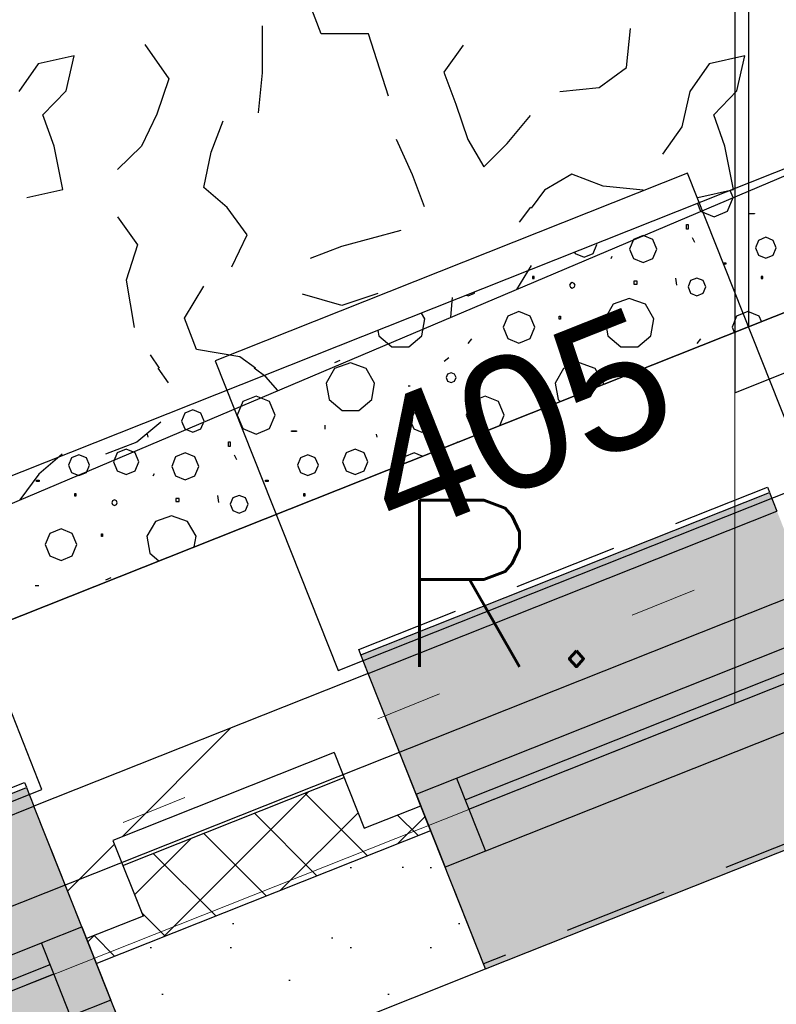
# Model space of a CAD drawing. Extents: x 1006 to 5197, y -24 to 263.
# Tile 45 of 124: x 1040.82 to 1041.95, y 16.66 to 18.13. Entities that reach past the tile are written whole.
import ezdxf

# ---------------------------------------------------------------- set-up
doc = ezdxf.new("R2010")
doc.units = 0
doc.header["$MEASUREMENT"] = 0
doc.linetypes.add('B0602', pattern=[0.3125, 0, -0.3125])
doc.linetypes.add('B0701', pattern=[0.23412, 0.156, -0.07812])
for name, color, linetype in [('00 Renvooi', 7, 'Continuous'), ('21 Buitenwanden', 7, 'Continuous'), ('22 Niet Constr Binnenwanden', 7, 'Continuous'), ('23 Vloeren', 7, 'Continuous'), ('27 Daken', 7, 'Continuous'), ('A Stramien', 7, 'Continuous'), ('Window Markers', 7, 'Continuous')]:
    doc.layers.add(name, color=color, linetype=linetype)
doc.styles.add('GENERATED_STYLE_3', font='Arial')
doc.styles.get("Standard").update_dxf_attribs({"font": 'txt', "bigfont": 'BIGFONT.SHX'})
doc.dimstyles.new('GENERATED_STYLE__1', dxfattribs={"dimtxt": 0.25, "dimasz": 0.19, "dimexe": 0.18, "dimexo": 0, "dimgap": 0.09, "dimtad": 1, "dimdec": 0, "dimlfac": 1000, "dimzin": 0, "dimdsep": 46, "dimtxsty": 'Standard', "dimblk": 'ARROWHEAD_7', "dimblk1": 'ARROWHEAD_7', "dimblk2": 'ARROWHEAD_7', "dimcen": 0.09, "dimclrd": 7, "dimclre": 7, "dimclrt": 7, "dimadec": 1, "dimazin": 0, "dimtfac": 1, "dimtdec": 4, "dimtmove": 0, "dimatfit": 3, "dimfxl": 0, "dimtolj": 1, "dimtzin": 0, "dimarcsym": 0})
doc.dimstyles.new('GENERATED_STYLE__2', dxfattribs={"dimtxt": 0.25, "dimasz": 0.19, "dimexe": 0.18, "dimexo": 0, "dimgap": 0.09, "dimtad": 1, "dimtih": 1, "dimtoh": 1, "dimdec": 0, "dimlfac": 1000, "dimzin": 0, "dimdsep": 46, "dimtxsty": 'Standard', "dimblk": 'ARROWHEAD_7', "dimblk1": 'ARROWHEAD_7', "dimblk2": 'ARROWHEAD_7', "dimcen": 0.09, "dimclrd": 7, "dimclre": 7, "dimclrt": 7, "dimadec": 1, "dimazin": 0, "dimtfac": 1, "dimtdec": 4, "dimtmove": 0, "dimatfit": 3, "dimfxl": 0, "dimtolj": 1, "dimtzin": 0, "dimarcsym": 0})
pattern_1 = [(45, (988.21373, 0), (-0.4596194, 0.4596194), []), (45, (988.1218, 0.0919), (-0.4596194, 0.4596194), [])]

# ---------------------------------------------------------------- blocks, each defined once
blk = doc.blocks.new('ROOF_47_2', base_point=(1046.8844, 23.6904))
at = {"layer": '27 Daken', "linetype": 'Continuous', "flags": 128}
blk.add_lwpolyline([(1046.8844, 23.6904), (1041.8903, 22.2876), (1041.8903, 17.5731), (1046.8856, 19.5765)], close=True, dxfattribs=at)
blk = doc.blocks.new('ROOF_45_2', base_point=(1015.3564, 13.368))
at = {"layer": '27 Daken', "linetype": 'Continuous', "flags": 128}
blk.add_lwpolyline([(1029.3951, 15.18), (1033.0243, 15.18), (1035.0243, 15.18), (1036.2233, 15.1831), (1036.15, 15.599), (1036.9279, 15.908), (1036.9633, 15.7069), (1041.9117, 17.6726), (1041.9108, 20.258), (1034.8915, 17.4697), (1034.6025, 19.1618), (1029.3951, 17.7012)], dxfattribs=at)
blk = doc.blocks.new('*D346', base_point=(988.2137, 0))
at = {"layer": 'A Stramien', "linetype": 'Continuous'}
for p, q in [((1033.7798, 22.451), (1033.6414, 22.7995)), ((1027.0657, 19.9857), (1033.7571, 22.6437)), ((1020.3743, 17.3276), (1027.0657, 19.9857))]:
    blk.add_line(p, q, dxfattribs=at)
blk.add_circle((1033.7106, 22.6253), 0.05, dxfattribs=at)
at = {"layer": 'A Stramien', "insert": (1029.8704, 21.4226), "char_height": 0.25, "attachment_point": 1, "rotation": 21.665}
blk.add_mtext('{7.200}', dxfattribs=at)
blk = doc.blocks.new('ARROWHEAD_7')
at = {"color": 0, "linetype": 'Continuous', "lineweight": 0}
for p, q in [((0, -0.25), (0, 0.25)), ((0, 0), (-1, 0)), ((-0.25, 0), (0.25, 0))]:
    blk.add_line(p, q, dxfattribs=at)
blk.add_circle((0, 0), 0.25, dxfattribs=at)
blk = doc.blocks.new('*D347', base_point=(988.2137, 0))
at = {"layer": 'A Stramien', "linetype": 'Continuous'}
for p, q in [((1040.4712, 25.1091), (1040.3328, 25.4576)), ((1033.7571, 22.6437), (1040.4484, 25.3018)), ((1027.0657, 19.9857), (1033.7571, 22.6437))]:
    blk.add_line(p, q, dxfattribs=at)
blk.add_circle((1040.402, 25.2834), 0.05, dxfattribs=at)
at = {"layer": 'A Stramien', "insert": (1036.5618, 24.0807), "char_height": 0.25, "attachment_point": 1, "rotation": 21.665}
blk.add_mtext('{7.200}', dxfattribs=at)
blk = doc.blocks.new('*D348', base_point=(988.2137, 0))
at = {"layer": 'A Stramien', "linetype": 'Continuous'}
for p, q in [((1047.1626, 27.7672), (1047.0241, 28.1157)), ((1040.4484, 25.3018), (1047.1398, 27.9599)), ((1033.7571, 22.6437), (1040.4484, 25.3018))]:
    blk.add_line(p, q, dxfattribs=at)
blk.add_circle((1047.0934, 27.9415), 0.05, dxfattribs=at)
at = {"layer": 'A Stramien', "insert": (1044.457, 27.217), "char_height": 0.25, "attachment_point": 1, "rotation": 21.665}
blk.add_mtext('{7.200}', dxfattribs=at)
blk = doc.blocks.new('*D349', base_point=(988.2137, 0))
at = {"layer": 'A Stramien', "linetype": 'Continuous'}
for p, q in [((1053.854, 30.4253), (1053.7155, 30.7738)), ((1047.1398, 27.9599), (1053.8312, 30.618)), ((1040.4484, 25.3018), (1047.1398, 27.9599))]:
    blk.add_line(p, q, dxfattribs=at)
at = {"layer": 'A Stramien', "insert": (1049.9445, 29.3969), "char_height": 0.25, "attachment_point": 1, "rotation": 21.665}
blk.add_mtext('{7.200}', dxfattribs=at)
blk = doc.blocks.new('*D350', base_point=(988.2137, 0))
at = {"layer": 'A Stramien', "linetype": 'Continuous'}
for p, q in [((1053.8312, 30.618), (1057.1769, 31.9471)), ((1047.1398, 27.9599), (1053.8312, 30.618))]:
    blk.add_line(p, q, dxfattribs=at)
blk.add_circle((1053.7847, 30.5996), 0.05, dxfattribs=at)
at = {"layer": 'A Stramien', "insert": (1054.9631, 31.3904), "char_height": 0.25, "attachment_point": 1, "rotation": 21.665}
blk.add_mtext('{3.600}', dxfattribs=at)
blk = doc.blocks.new('*D351', base_point=(988.2137, 0))
at = {"layer": 'A Stramien', "linetype": 'Continuous'}
for p, q in [((1063.891, 34.4124), (1063.7526, 34.7609)), ((1063.7753, 34.5682), (1063.9147, 34.6236)), ((1057.1769, 31.9471), (1063.7753, 34.5682)), ((1057.1996, 31.7543), (1057.0612, 32.1029)), ((1053.8312, 30.618), (1057.1769, 31.9471))]:
    blk.add_line(p, q, dxfattribs=at)
for centre in [(1063.8218, 34.5867), (1057.1304, 31.9286)]:
    blk.add_circle(centre, 0.05, dxfattribs=at)
at = {"layer": 'A Stramien', "insert": (1059.9816, 33.384), "char_height": 0.25, "attachment_point": 1, "rotation": 21.665}
blk.add_mtext('{7.200}', dxfattribs=at)
blk = doc.blocks.new('*D355', base_point=(988.2137, 0))
at = {"layer": 'A Stramien', "linetype": 'Continuous'}
for p, q in [((1032.4831, 33.5873), (1032.4831, 33.9623)), ((1044.0071, 33.5873), (1044.0071, 33.9623)), ((1030.7271, 33.7748), (1032.5331, 33.7748)), ((1032.5331, 33.7748), (1044.0571, 33.7748))]:
    blk.add_line(p, q, dxfattribs=at)
for centre in [(1032.4831, 33.7748), (1044.0071, 33.7748)]:
    blk.add_circle(centre, 0.05, dxfattribs=at)
at = {"layer": 'A Stramien', "insert": (1037.7404, 34.0748), "char_height": 0.25, "attachment_point": 1}
blk.add_mtext('{11.524}', dxfattribs=at)
blk = doc.blocks.new('*D356', base_point=(988.2137, 0))
at = {"layer": 'A Stramien', "linetype": 'Continuous'}
for p, q in [((1044.0071, 33.5873), (1044.0071, 33.9623)), ((1049.8006, 33.5873), (1049.8006, 33.9623)), ((1032.5331, 33.7748), (1044.0571, 33.7748)), ((1044.0571, 33.7748), (1049.8506, 33.7748))]:
    blk.add_line(p, q, dxfattribs=at)
for centre in [(1044.0071, 33.7748), (1049.8006, 33.7748)]:
    blk.add_circle(centre, 0.05, dxfattribs=at)
at = {"layer": 'A Stramien', "insert": (1046.4909, 34.0748), "char_height": 0.25, "attachment_point": 1}
blk.add_mtext('{5.794}', dxfattribs=at)
blk = doc.blocks.new('*D357', base_point=(988.2137, 0))
at = {"layer": 'A Stramien', "linetype": 'Continuous'}
for p, q in [((1049.8006, 33.5873), (1049.8006, 33.9623)), ((1055.5648, 33.5873), (1055.5648, 33.9623)), ((1044.0571, 33.7748), (1049.8506, 33.7748)), ((1049.8506, 33.7748), (1055.6148, 33.7748))]:
    blk.add_line(p, q, dxfattribs=at)
for centre in [(1049.8006, 33.7748), (1055.5648, 33.7748)]:
    blk.add_circle(centre, 0.05, dxfattribs=at)
at = {"layer": 'A Stramien', "insert": (1052.2697, 34.0748), "char_height": 0.25, "attachment_point": 1}
blk.add_mtext('{5.764}', dxfattribs=at)
blk = doc.blocks.new('*D358', base_point=(988.2137, 0))
at = {"layer": 'A Stramien', "linetype": 'Continuous'}
for p, q in [((1055.5648, 33.5873), (1055.5648, 33.9623)), ((1061.1964, 33.5873), (1061.1964, 33.9623)), ((1049.8506, 33.7748), (1055.6148, 33.7748)), ((1055.6148, 33.7748), (1061.2464, 33.7748))]:
    blk.add_line(p, q, dxfattribs=at)
for centre in [(1055.5648, 33.7748), (1061.1964, 33.7748)]:
    blk.add_circle(centre, 0.05, dxfattribs=at)
at = {"layer": 'A Stramien', "insert": (1057.9676, 34.0748), "char_height": 0.25, "attachment_point": 1}
blk.add_mtext('{5.632}', dxfattribs=at)
blk = doc.blocks.new('*D364', base_point=(988.2137, 0))
at = {"layer": 'A Stramien', "linetype": 'Continuous'}
for p, q in [((1043.4001, -2.1848), (1043.4001, -1.8098)), ((1046.4001, -2.1848), (1046.4001, -1.8098)), ((1032.5331, -1.9973), (1043.4501, -1.9973)), ((1043.4501, -1.9973), (1046.4501, -1.9973))]:
    blk.add_line(p, q, dxfattribs=at)
for centre in [(1043.4001, -1.9973), (1046.4001, -1.9973)]:
    blk.add_circle(centre, 0.05, dxfattribs=at)
at = {"layer": 'A Stramien', "insert": (1044.4871, -1.6973), "char_height": 0.25, "attachment_point": 1}
blk.add_mtext('{3.000}', dxfattribs=at)
blk = doc.blocks.new('*D365', base_point=(988.2137, 0))
at = {"layer": 'A Stramien', "linetype": 'Continuous'}
for p, q in [((1046.4001, -2.1848), (1046.4001, -1.8098)), ((1053.6001, -2.1848), (1053.6001, -1.8098)), ((1043.4501, -1.9973), (1046.4501, -1.9973)), ((1046.4501, -1.9973), (1053.6501, -1.9973))]:
    blk.add_line(p, q, dxfattribs=at)
for centre in [(1046.4001, -1.9973), (1053.6001, -1.9973)]:
    blk.add_circle(centre, 0.05, dxfattribs=at)
at = {"layer": 'A Stramien', "insert": (1049.5871, -1.6973), "char_height": 0.25, "attachment_point": 1}
blk.add_mtext('{7.200}', dxfattribs=at)
blk = doc.blocks.new('ROOF_46_2', base_point=(1041.8905, 22.2177))
at = {"layer": '27 Daken', "color": 255, "linetype": 'Continuous', "lineweight": 0, "flags": 128}
blk.add_lwpolyline([(1036.5903, 15.001), (1041.8905, 17.1064), (1041.8905, 22.2177)], dxfattribs=at)
blk = doc.blocks.new('*X466', base_point=(988.2137, 0))
at = {"layer": '27 Daken', "linetype": 'Continuous'}
for p, q in [((1041.2697, 18.112), (1041.2517, 18.159)), ((1041.1817, 18.053), (1041.1817, 18.124)), ((1041.7277, 18.061), (1041.7337, 18.12)), ((1041.3407, 18.112), (1041.2697, 18.112)), ((1041.3707, 18.018), (1041.3407, 18.112)), ((1041.0047, 18.096), (1041.0407, 18.044)), ((1041.4827, 18.095), (1041.4537, 18.054)), ((1040.8987, 18.079), (1040.8447, 18.067)), ((1040.8867, 18.026), (1040.8987, 18.079)), ((1041.9057, 18.079), (1041.8517, 18.067)), ((1041.8937, 18.026), (1041.9057, 18.079)), ((1040.8447, 18.067), (1040.8157, 18.025)), ((1041.6867, 18.031), (1041.7277, 18.061)), ((1041.8517, 18.067), (1041.8227, 18.025)), ((1041.0407, 18.044), (1041.0227, 17.991)), ((1041.1757, 17.993), (1041.1817, 18.053)), ((1041.4537, 18.054), (1041.4717, 18.006)), ((1041.6277, 18.025), (1041.6867, 18.031)), ((1040.8517, 17.99), (1040.8867, 18.026)), ((1041.8227, 18.025), (1041.8107, 17.972)), ((1041.8587, 17.99), (1041.8937, 18.026)), ((1041.4717, 18.006), (1041.4897, 17.953)), ((1040.8687, 17.943), (1040.8517, 17.99)), ((1041.0227, 17.991), (1040.9997, 17.943)), ((1041.5487, 17.947), (1041.5837, 17.989)), ((1041.8757, 17.943), (1041.8587, 17.99)), ((1041.1047, 17.934), (1041.1227, 17.981)), ((1041.8107, 17.972), (1041.7817, 17.931)), ((1040.8817, 17.878), (1040.8687, 17.943)), ((1040.9997, 17.943), (1040.9637, 17.908)), ((1041.4067, 17.9), (1041.3827, 17.953)), ((1041.4897, 17.953), (1041.5137, 17.912)), ((1041.5137, 17.912), (1041.5487, 17.947)), ((1041.8887, 17.878), (1041.8757, 17.943)), ((1041.0937, 17.881), (1041.1047, 17.934)), ((1041.4247, 17.852), (1041.4067, 17.9)), ((1041.6457, 17.901), (1041.6047, 17.877)), ((1041.6927, 17.883), (1041.6457, 17.901)), ((1041.1287, 17.851), (1041.0937, 17.881)), ((1041.7527, 17.877), (1041.6927, 17.883)), ((1040.8277, 17.866), (1040.8817, 17.878)), ((1041.6047, 17.877), (1041.5847, 17.8503)), ((1041.8347, 17.866), (1041.8887, 17.878)), ((1041.5836, 17.8514), (1041.5667, 17.829)), ((1040.9637, 17.837), (1040.9937, 17.795)), ((1041.1587, 17.81), (1041.1287, 17.851)), ((1041.1357, 17.762), (1041.1587, 17.81)), ((1041.3007, 17.793), (1041.3897, 17.817)), ((1040.9937, 17.795), (1040.9767, 17.742)), ((1041.2537, 17.775), (1041.3007, 17.793)), ((1041.5847, 17.764), (1041.5627, 17.7283)), ((1040.9767, 17.742), (1040.9887, 17.671)), ((1041.0647, 17.685), (1041.0937, 17.733)), ((1041.3007, 17.704), (1041.2417, 17.721)), ((1041.3547, 17.722), (1041.3007, 17.704)), ((1041.464, 17.6864), (1041.4667, 17.716)), ((1041.0827, 17.638), (1041.0647, 17.685)), ((1041.0127, 17.63), (1041.0265, 17.61)), ((1041.1477, 17.627), (1041.0827, 17.638)), ((1041.171, 17.61), (1041.1477, 17.627)), ((1041.0245, 17.61), (1041.0397, 17.588)), ((1041.1867, 17.597), (1041.169, 17.61)), ((1041.2044, 17.5764), (1041.1867, 17.597)), ((1041.0287, 17.529), (1040.9927, 17.499)), ((1040.9927, 17.499), (1040.9457, 17.481)), ((1040.8807, 17.481), (1040.8457, 17.451)), ((1040.8457, 17.451), (1040.8175, 17.4124))]:
    blk.add_line(p, q, dxfattribs=at)
blk = doc.blocks.new('HATCH_428_2', base_point=(990.0137, 0))
at = {"layer": '27 Daken', "linetype": 'Continuous'}
blk.add_line((1035.9653, 15.3555), (1042.3472, 18.0608), dxfattribs=at)
blk.add_blockref('*X466', (988.2137, 0), dxfattribs=at)
blk = doc.blocks.new('*X486', base_point=(988.2137, 0))
at = {"layer": '27 Daken', "linetype": 'Continuous'}
for p, q in [((1041.8879, 17.8659), (1041.8834, 17.8766)), ((1041.8344, 17.8571), (1041.8391, 17.8457)), ((1041.8795, 17.8457), (1041.8879, 17.8659)), ((1041.8391, 17.8457), (1041.8593, 17.8373)), ((1041.8593, 17.8373), (1041.8795, 17.8457)), ((1041.9125, 17.842), (1041.9199, 17.842)), ((1041.9125, 17.8414), (1041.9125, 17.842)), ((1041.9199, 17.8414), (1041.9125, 17.8414)), ((1041.9199, 17.842), (1041.9199, 17.8414)), ((1041.8178, 17.8255), (1041.8202, 17.8255)), ((1041.8178, 17.8188), (1041.8178, 17.8255)), ((1041.8202, 17.8255), (1041.8202, 17.8188)), ((1041.7528, 17.8091), (1041.7385, 17.8031)), ((1041.7672, 17.8031), (1041.7528, 17.8091)), ((1041.8202, 17.8188), (1041.8178, 17.8188)), ((1041.6776, 17.7823), (1041.6832, 17.7957)), ((1041.6832, 17.7957), (1041.6827, 17.7969)), ((1041.7385, 17.8031), (1041.7325, 17.7888)), ((1041.7732, 17.7888), (1041.7672, 17.8031)), ((1041.8263, 17.8059), (1041.83, 17.7992)), ((1041.9259, 17.8018), (1041.9213, 17.7906)), ((1041.937, 17.8064), (1041.9259, 17.8018)), ((1041.9481, 17.8018), (1041.937, 17.8064)), ((1041.9527, 17.7906), (1041.9481, 17.8018)), ((1041.65, 17.7838), (1041.6506, 17.7823)), ((1041.6506, 17.7823), (1041.6641, 17.7767)), ((1041.6641, 17.7767), (1041.6776, 17.7823)), ((1041.7049, 17.7745), (1041.7065, 17.778)), ((1041.7325, 17.7888), (1041.7385, 17.7744)), ((1041.7672, 17.7744), (1041.7732, 17.7888)), ((1041.9213, 17.7906), (1041.9259, 17.7795)), ((1041.9259, 17.7795), (1041.937, 17.7749)), ((1041.937, 17.7749), (1041.9481, 17.7795)), ((1041.9481, 17.7795), (1041.9527, 17.7906)), ((1041.7385, 17.7744), (1041.7528, 17.7685)), ((1041.7528, 17.7685), (1041.7672, 17.7744)), ((1041.8734, 17.768), (1041.877, 17.768)), ((1041.8734, 17.7662), (1041.8734, 17.768)), ((1041.877, 17.7662), (1041.8734, 17.7662)), ((1041.877, 17.768), (1041.877, 17.7662)), ((1041.5891, 17.7478), (1041.5866, 17.7478)), ((1041.5866, 17.7478), (1041.5866, 17.7448)), ((1041.5866, 17.7448), (1041.5891, 17.7448)), ((1041.5891, 17.7448), (1041.5891, 17.7478)), ((1041.6436, 17.7373), (1041.6424, 17.7344)), ((1041.6424, 17.7344), (1041.6436, 17.7315)), ((1041.6465, 17.7385), (1041.6436, 17.7373)), ((1041.6494, 17.7373), (1041.6465, 17.7385)), ((1041.6506, 17.7344), (1041.6494, 17.7373)), ((1041.6494, 17.7315), (1041.6506, 17.7344)), ((1041.7438, 17.7405), (1041.7389, 17.7405)), ((1041.7389, 17.7405), (1041.7389, 17.7362)), ((1041.7389, 17.7362), (1041.7438, 17.7362)), ((1041.7438, 17.7362), (1041.7438, 17.7405)), ((1041.8013, 17.7453), (1041.803, 17.7348)), ((1041.8241, 17.7414), (1041.8202, 17.7319)), ((1041.8336, 17.7453), (1041.8241, 17.7414)), ((1041.8431, 17.7414), (1041.8336, 17.7453)), ((1041.847, 17.7319), (1041.8431, 17.7414)), ((1041.9327, 17.7478), (1041.9302, 17.7478)), ((1041.9302, 17.7478), (1041.9302, 17.7448)), ((1041.9302, 17.7448), (1041.9327, 17.7448)), ((1041.9327, 17.7448), (1041.9327, 17.7478)), ((1041.4878, 17.7194), (1041.49, 17.7185)), ((1041.49, 17.7185), (1041.4995, 17.7224)), ((1041.4995, 17.7224), (1041.5003, 17.7244)), ((1041.6436, 17.7315), (1041.6465, 17.7303)), ((1041.6465, 17.7303), (1041.6494, 17.7315)), ((1041.8202, 17.7319), (1041.8241, 17.7224)), ((1041.8241, 17.7224), (1041.8336, 17.7185)), ((1041.8336, 17.7185), (1041.8431, 17.7224)), ((1041.8431, 17.7224), (1041.847, 17.7319)), ((1041.708, 17.7061), (1041.6952, 17.6838)), ((1041.7321, 17.7148), (1041.708, 17.7061)), ((1041.7562, 17.7061), (1041.7321, 17.7148)), ((1041.769, 17.6838), (1041.7562, 17.7061)), ((1041.4254, 17.6838), (1041.4203, 17.6926)), ((1041.5664, 17.6952), (1041.5496, 17.6882)), ((1041.5833, 17.6882), (1041.5664, 17.6952)), ((1041.9101, 17.6952), (1041.8932, 17.6882)), ((1041.9269, 17.6882), (1041.9101, 17.6952)), ((1041.4209, 17.6586), (1041.4254, 17.6838)), ((1041.5496, 17.6882), (1041.5427, 17.6714)), ((1041.5902, 17.6714), (1041.5833, 17.6882)), ((1041.627, 17.6879), (1041.6288, 17.6879)), ((1041.627, 17.6836), (1041.627, 17.6879)), ((1041.6288, 17.6836), (1041.627, 17.6836)), ((1041.6288, 17.6879), (1041.6288, 17.6836)), ((1041.6952, 17.6838), (1041.6996, 17.6586)), ((1041.7646, 17.6586), (1041.769, 17.6838)), ((1041.8932, 17.6882), (1041.8863, 17.6714)), ((1041.9303, 17.68), (1041.9269, 17.6882)), ((1041.3546, 17.6665), (1041.356, 17.6586)), ((1041.5427, 17.6714), (1041.5496, 17.6546)), ((1041.5833, 17.6546), (1041.5902, 17.6714)), ((1041.8863, 17.6714), (1041.8894, 17.6638)), ((1041.356, 17.6586), (1041.3757, 17.6421)), ((1041.4013, 17.6421), (1041.4209, 17.6586)), ((1041.4903, 17.6468), (1041.4956, 17.6538)), ((1041.5496, 17.6546), (1041.5664, 17.6476)), ((1041.5664, 17.6476), (1041.5833, 17.6546)), ((1041.6996, 17.6586), (1041.7193, 17.6421)), ((1041.7449, 17.6421), (1041.7646, 17.6586)), ((1041.834, 17.6468), (1041.8392, 17.6538)), ((1041.3757, 17.6421), (1041.4013, 17.6421)), ((1041.7193, 17.6421), (1041.7449, 17.6421)), ((1041.2974, 17.6216), (1041.2895, 17.6181)), ((1041.3135, 17.6181), (1041.2898, 17.6095)), ((1041.3372, 17.6095), (1041.3135, 17.6181)), ((1041.4541, 17.6207), (1041.4611, 17.6259)), ((1041.641, 17.6216), (1041.6332, 17.6181)), ((1041.6571, 17.6181), (1041.6335, 17.6095)), ((1041.6808, 17.6095), (1041.6571, 17.6181)), ((1041.2898, 17.6095), (1041.2773, 17.5877)), ((1041.3498, 17.5877), (1041.3372, 17.6095)), ((1041.4594, 17.601), (1041.4572, 17.5958)), ((1041.4646, 17.6032), (1041.4594, 17.601)), ((1041.4698, 17.601), (1041.4646, 17.6032)), ((1041.472, 17.5958), (1041.4698, 17.601)), ((1041.533, 17.6097), (1041.5278, 17.6097)), ((1041.6335, 17.6095), (1041.6209, 17.5877)), ((1041.6934, 17.5877), (1041.6808, 17.6095)), ((1041.2773, 17.5877), (1041.2816, 17.5629)), ((1041.3454, 17.5629), (1041.3498, 17.5877)), ((1041.4572, 17.5958), (1041.4594, 17.5906)), ((1041.4594, 17.5906), (1041.4646, 17.5884)), ((1041.4646, 17.5884), (1041.4698, 17.5906)), ((1041.4698, 17.5906), (1041.472, 17.5958)), ((1041.6209, 17.5877), (1041.6253, 17.5629)), ((1041.6931, 17.5858), (1041.6934, 17.5877)), ((1041.4004, 17.5835), (1041.4033, 17.5835)), ((1041.1519, 17.5598), (1041.1435, 17.5396)), ((1041.172, 17.5681), (1041.1519, 17.5598)), ((1041.1922, 17.5598), (1041.172, 17.5681)), ((1041.2006, 17.5396), (1041.1922, 17.5598)), ((1041.2816, 17.5629), (1041.3009, 17.5467)), ((1041.3261, 17.5467), (1041.3454, 17.5629)), ((1041.4955, 17.5598), (1041.4871, 17.5396)), ((1041.5157, 17.5681), (1041.4955, 17.5598)), ((1041.5359, 17.5598), (1041.5157, 17.5681)), ((1041.5442, 17.5396), (1041.5359, 17.5598)), ((1041.6253, 17.5629), (1041.6285, 17.5601)), ((1041.0652, 17.5426), (1041.0602, 17.5306)), ((1041.0771, 17.5475), (1041.0652, 17.5426)), ((1041.0891, 17.5426), (1041.0771, 17.5475)), ((1041.094, 17.5306), (1041.0891, 17.5426)), ((1041.3009, 17.5467), (1041.3261, 17.5467)), ((1041.4088, 17.5426), (1041.4039, 17.5306)), ((1041.4208, 17.5475), (1041.4088, 17.5426)), ((1041.4327, 17.5426), (1041.4208, 17.5475)), ((1041.4377, 17.5306), (1041.4327, 17.5426)), ((1041.0602, 17.5306), (1041.0652, 17.5187)), ((1041.0891, 17.5187), (1041.094, 17.5306)), ((1041.1435, 17.5396), (1041.1519, 17.5194)), ((1041.1922, 17.5194), (1041.2006, 17.5396)), ((1041.4039, 17.5306), (1041.4088, 17.5187)), ((1041.4327, 17.5187), (1041.4377, 17.5306)), ((1041.4871, 17.5396), (1041.4955, 17.5194)), ((1041.5378, 17.5241), (1041.5442, 17.5396)), ((1041.0652, 17.5187), (1041.0771, 17.5137)), ((1041.0771, 17.5137), (1041.0891, 17.5187)), ((1041.1519, 17.5194), (1041.172, 17.511)), ((1041.172, 17.511), (1041.1922, 17.5194)), ((1041.2253, 17.5157), (1041.2326, 17.5157)), ((1041.2253, 17.5151), (1041.2253, 17.5157)), ((1041.2326, 17.5151), (1041.2253, 17.5151)), ((1041.2326, 17.5157), (1041.2326, 17.5151)), ((1041.2753, 17.5246), (1041.2749, 17.5182)), ((1041.4088, 17.5187), (1041.4208, 17.5137)), ((1041.4208, 17.5137), (1041.4327, 17.5187)), ((1041.4955, 17.5194), (1041.5104, 17.5132)), ((1041.01, 17.5062), (1041.009, 17.5109)), ((1041.1305, 17.4992), (1041.133, 17.4992)), ((1041.1305, 17.4925), (1041.1305, 17.4992)), ((1041.133, 17.4992), (1041.133, 17.4925)), ((1041.3536, 17.5062), (1041.3527, 17.5109)), ((1041.4741, 17.4992), (1041.4752, 17.4992)), ((1041.4741, 17.4988), (1041.4741, 17.4992)), ((1040.9634, 17.483), (1040.9578, 17.4695)), ((1040.9768, 17.4886), (1040.9634, 17.483)), ((1040.9903, 17.483), (1040.9768, 17.4886)), ((1040.9959, 17.4695), (1040.9903, 17.483)), ((1041.0656, 17.4828), (1041.0512, 17.4769)), ((1041.0799, 17.4769), (1041.0656, 17.4828)), ((1041.133, 17.4925), (1041.1305, 17.4925)), ((1041.307, 17.483), (1041.3014, 17.4695)), ((1041.3205, 17.4886), (1041.307, 17.483)), ((1041.334, 17.483), (1041.3205, 17.4886)), ((1041.3395, 17.4695), (1041.334, 17.483)), ((1041.4092, 17.4828), (1041.3948, 17.4769)), ((1041.4213, 17.4778), (1041.4092, 17.4828)), ((1040.895, 17.4755), (1040.8904, 17.4644)), ((1040.9061, 17.4801), (1040.895, 17.4755)), ((1040.9172, 17.4755), (1040.9061, 17.4801)), ((1040.9218, 17.4644), (1040.9172, 17.4755)), ((1040.9578, 17.4695), (1040.9634, 17.456)), ((1040.9903, 17.456), (1040.9959, 17.4695)), ((1041.0512, 17.4769), (1041.0453, 17.4625)), ((1041.0859, 17.4625), (1041.0799, 17.4769)), ((1041.139, 17.4797), (1041.1427, 17.4729)), ((1041.2386, 17.4755), (1041.234, 17.4644)), ((1041.2497, 17.4801), (1041.2386, 17.4755)), ((1041.2608, 17.4755), (1041.2497, 17.4801)), ((1041.2654, 17.4644), (1041.2608, 17.4755)), ((1041.3014, 17.4695), (1041.307, 17.456)), ((1041.334, 17.456), (1041.3395, 17.4695)), ((1041.3948, 17.4769), (1041.3901, 17.4654)), ((1040.8904, 17.4644), (1040.895, 17.4533)), ((1040.895, 17.4533), (1040.9061, 17.4487)), ((1040.9061, 17.4487), (1040.9172, 17.4533)), ((1040.9172, 17.4533), (1040.9218, 17.4644)), ((1040.9634, 17.456), (1040.9768, 17.4504)), ((1040.9768, 17.4504), (1040.9903, 17.456)), ((1041.0453, 17.4625), (1041.0512, 17.4482)), ((1041.0799, 17.4482), (1041.0859, 17.4625)), ((1041.234, 17.4644), (1041.2386, 17.4533)), ((1041.2386, 17.4533), (1041.2497, 17.4487)), ((1041.2497, 17.4487), (1041.2608, 17.4533)), ((1041.2608, 17.4533), (1041.2654, 17.4644)), ((1041.307, 17.456), (1041.3205, 17.4504)), ((1041.3205, 17.4504), (1041.334, 17.456)), ((1040.8425, 17.4417), (1040.8462, 17.4417)), ((1040.8425, 17.4399), (1040.8425, 17.4417)), ((1040.8462, 17.4399), (1040.8425, 17.4399)), ((1040.8462, 17.4417), (1040.8462, 17.4399)), ((1041.0176, 17.4482), (1041.0192, 17.4518)), ((1041.0512, 17.4482), (1041.0656, 17.4422)), ((1041.0656, 17.4422), (1041.0799, 17.4482)), ((1041.1861, 17.4417), (1041.1898, 17.4417)), ((1041.1861, 17.4399), (1041.1861, 17.4417)), ((1041.1898, 17.4399), (1041.1861, 17.4399)), ((1041.1898, 17.4417), (1041.1898, 17.4399)), ((1040.9018, 17.4216), (1040.8994, 17.4216)), ((1040.8994, 17.4216), (1040.8994, 17.4185)), ((1040.8994, 17.4185), (1040.9018, 17.4185)), ((1040.9018, 17.4185), (1040.9018, 17.4216)), ((1040.9564, 17.411), (1040.9552, 17.4081)), ((1040.9552, 17.4081), (1040.9564, 17.4052)), ((1040.9593, 17.4122), (1040.9564, 17.411)), ((1040.9622, 17.411), (1040.9593, 17.4122)), ((1040.9634, 17.4081), (1040.9622, 17.411)), ((1040.9622, 17.4052), (1040.9634, 17.4081)), ((1041.0565, 17.4142), (1041.0516, 17.4142)), ((1041.0516, 17.4142), (1041.0516, 17.4099)), ((1041.0516, 17.4099), (1041.0565, 17.4099)), ((1041.0565, 17.4099), (1041.0565, 17.4142)), ((1041.114, 17.419), (1041.1157, 17.4085)), ((1041.1369, 17.4152), (1041.133, 17.4057)), ((1041.1464, 17.4191), (1041.1369, 17.4152)), ((1041.1558, 17.4152), (1041.1464, 17.4191)), ((1041.1598, 17.4057), (1041.1558, 17.4152)), ((1041.2454, 17.4216), (1041.243, 17.4216)), ((1041.243, 17.4216), (1041.243, 17.4185)), ((1041.243, 17.4185), (1041.2454, 17.4185)), ((1041.2454, 17.4185), (1041.2454, 17.4216)), ((1040.9564, 17.4052), (1040.9593, 17.404)), ((1040.9593, 17.404), (1040.9622, 17.4052)), ((1041.133, 17.4057), (1041.1369, 17.3962)), ((1041.1369, 17.3962), (1041.1464, 17.3923)), ((1041.1464, 17.3923), (1041.1558, 17.3962)), ((1041.1558, 17.3962), (1041.1598, 17.4057)), ((1041.0207, 17.3798), (1041.0079, 17.3576)), ((1041.0448, 17.3886), (1041.0207, 17.3798)), ((1041.0689, 17.3798), (1041.0448, 17.3886)), ((1041.0818, 17.3576), (1041.0689, 17.3798)), ((1040.8792, 17.3689), (1040.8624, 17.3619)), ((1040.896, 17.3619), (1040.8792, 17.3689)), ((1040.8624, 17.3619), (1040.8554, 17.3451)), ((1040.903, 17.3451), (1040.896, 17.3619)), ((1040.9397, 17.3616), (1040.9415, 17.3616)), ((1040.9397, 17.3574), (1040.9397, 17.3616)), ((1040.9415, 17.3574), (1040.9397, 17.3574)), ((1040.9415, 17.3616), (1040.9415, 17.3574)), ((1041.0079, 17.3576), (1041.0124, 17.3323)), ((1041.079, 17.3418), (1041.0818, 17.3576)), ((1040.8554, 17.3451), (1040.8624, 17.3283)), ((1040.896, 17.3283), (1040.903, 17.3451)), ((1040.8624, 17.3283), (1040.8792, 17.3213)), ((1040.8792, 17.3213), (1040.896, 17.3283)), ((1041.0124, 17.3323), (1041.0261, 17.3208)), ((1040.9537, 17.2953), (1040.9459, 17.2918)), ((1040.8457, 17.2835), (1040.8405, 17.2835))]:
    blk.add_line(p, q, dxfattribs=at)
blk = doc.blocks.new('HATCH_844_2', base_point=(990.0137, 0))
at = {"layer": '27 Daken', "linetype": 'Continuous'}
for p, q in [((1042.3472, 18.0608), (1035.7998, 15.4599)), ((1035.7991, 15.2444), (1042.421, 17.8749))]:
    blk.add_line(p, q, dxfattribs=at)
blk.add_blockref('*X486', (988.2137, 0), dxfattribs=at)
blk = doc.blocks.new('SLAB_488_2', base_point=(1057.11, 23.5017))
at = {"layer": '23 Vloeren', "color": 255, "linetype": 'B0602', "lineweight": 0, "flags": 128}
blk.add_lwpolyline([(1057.11, 23.5017), (1030.6543, 12.7249), (1030.6543, 0.25), (1042.7262, 0.25), (1042.7264, 1.65), (1043.6201, 1.6499), (1043.6201, 5.2832), (1046.1801, 5.2832), (1046.1801, 1.6499), (1065.9921, 1.65), (1065.9921, 0.85), (1073.9709, 0.85), (1072.3048, 33.1354), (1055.8756, 26.6091)], close=True, dxfattribs=at)
blk = doc.blocks.new('R1a metaal 11_3', base_point=(988.2137, 0))
at = {"layer": '21 Buitenwanden', "linetype": 'Continuous'}
for p, q in [((987.8837, 0.195), (987.8837, 0.225)), ((987.8837, 0.225), (988.5437, 0.225)), ((988.5437, 0.225), (988.5437, 0.195)), ((987.8837, 0.195), (988.5437, 0.195)), ((987.8837, 0), (987.9487, 0)), ((987.8837, -0.118), (987.8837, 0)), ((987.8837, 0), (987.8837, -0.118)), ((987.9487, 0), (987.9487, -0.05)), ((987.9487, 0), (988.4787, 0)), ((988.4787, -0.05), (988.4787, 0)), ((988.4787, 0), (988.5437, 0)), ((988.5437, 0), (988.5437, -0.118)), ((988.5437, 0), (988.5437, -0.118)), ((987.9487, -0.035), (988.4787, -0.035)), ((987.9487, -0.05), (987.9487, -0.118)), ((987.9487, -0.05), (988.4787, -0.05)), ((988.4787, -0.118), (988.4787, -0.05)), ((987.9487, -0.118), (987.8837, -0.118)), ((988.4787, -0.118), (987.9487, -0.118)), ((988.5437, -0.118), (988.4787, -0.118)), ((987.8837, -0.2823), (988.5437, -0.2823))]:
    blk.add_line(p, q, dxfattribs=at)
blk = doc.blocks.new('D Marker 11_50', base_point=(988.2137, 0))
at = {"layer": 'Window Markers', "linetype": 'Continuous'}
for p, q in [((987.8634, -0.4962), (987.8634, -0.9962)), ((988.6259, -0.4962), (987.8634, -0.4962)), ((988.6259, -0.9962), (988.6259, -0.4962)), ((987.8634, -0.9962), (988.6259, -0.9962))]:
    blk.add_line(p, q, dxfattribs=at)
at = {"layer": 'Window Markers', "linetype": 'Continuous', "insert": (988.4735, -0.6421), "char_height": 0.2, "attachment_point": 7, "rotation": 180, "style": 'GENERATED_STYLE_3'}
blk.add_mtext('{407}', dxfattribs=at)
blk = doc.blocks.new('R1a metaal 11_4', base_point=(988.2137, 0))
at = {"layer": '21 Buitenwanden', "linetype": 'Continuous'}
for p, q in [((987.8837, 0.195), (987.8837, 0.225)), ((987.8837, 0.225), (988.5437, 0.225)), ((988.5437, 0.225), (988.5437, 0.195)), ((987.8837, 0.195), (988.5437, 0.195)), ((987.8837, 0), (987.9487, 0)), ((987.8837, -0.118), (987.8837, 0)), ((987.8837, 0), (987.8837, -0.118)), ((987.9487, 0), (987.9487, -0.05)), ((987.9487, 0), (988.4787, 0)), ((988.4787, -0.05), (988.4787, 0)), ((988.4787, 0), (988.5437, 0)), ((988.5437, 0), (988.5437, -0.118)), ((988.5437, 0), (988.5437, -0.118)), ((987.9487, -0.035), (988.4787, -0.035)), ((987.9487, -0.05), (987.9487, -0.118)), ((987.9487, -0.05), (988.4787, -0.05)), ((988.4787, -0.118), (988.4787, -0.05)), ((987.9487, -0.118), (987.8837, -0.118)), ((988.4787, -0.118), (987.9487, -0.118)), ((988.5437, -0.118), (988.4787, -0.118)), ((987.8837, -0.2823), (988.5437, -0.2823))]:
    blk.add_line(p, q, dxfattribs=at)
blk = doc.blocks.new('D Marker 11_51', base_point=(988.2137, 0))
at = {"layer": 'Window Markers', "linetype": 'Continuous'}
for p, q in [((987.8214, -0.4981), (987.8214, -0.9981)), ((988.5839, -0.4981), (987.8214, -0.4981)), ((988.5839, -0.9981), (988.5839, -0.4981)), ((987.8214, -0.9981), (988.5839, -0.9981))]:
    blk.add_line(p, q, dxfattribs=at)
at = {"layer": 'Window Markers', "linetype": 'Continuous', "insert": (988.4315, -0.644), "char_height": 0.2, "attachment_point": 7, "rotation": 180, "style": 'GENERATED_STYLE_3'}
blk.add_mtext('{405}', dxfattribs=at)
blk = doc.blocks.new('WALL_577_2', base_point=(1056.9456, 23.6447))
at = {"layer": '21 Buitenwanden', "linetype": 'Continuous', "lineweight": 0}
for points in [[(1041.9425, 17.4234), (1041.3292, 17.1798), (1041.3402, 17.1519), (1041.4122, 16.9707), (1042.0256, 17.2143), (1041.9536, 17.3955)], [(1042.0256, 17.2143), (1041.4122, 16.9707), (1041.5164, 16.7083), (1042.1298, 16.952)], [(1040.8273, 16.9804), (1040.2139, 16.7367), (1040.225, 16.7089), (1040.297, 16.5276), (1040.9104, 16.7713), (1040.8384, 16.9525)], [(1040.9104, 16.7713), (1040.297, 16.5276), (1040.4012, 16.2653), (1041.0146, 16.509)]]:
    blk.add_hatch(color=255, dxfattribs=at).paths.add_polyline_path(points, flags=0)
at = {"layer": '21 Buitenwanden', "linetype": 'Continuous'}
h = blk.add_hatch(dxfattribs=at)
h.set_pattern_fill('10_Baksteen_0002', color=256, style=0, pattern_type=2)
h.set_pattern_definition(pattern_1)
h.paths.add_polyline_path([(1040.8384, 16.9525), (1040.9571, 16.9013), (1041.289, 17.0332), (1041.3402, 17.1519)], flags=0)
h = blk.add_hatch(dxfattribs=at)
h.set_pattern_fill('10_Baksteen_0002', color=256, style=0, pattern_type=2)
h.set_pattern_definition(pattern_1)
h.paths.add_polyline_path([(1041.289, 17.0332), (1041.3343, 16.9194), (1041.4192, 16.9531), (1041.3402, 17.1519)], flags=0)
h = blk.add_hatch(dxfattribs=at)
h.set_pattern_fill('13_45gr_isolatie_0002', color=256, style=0, pattern_type=2)
h.set_pattern_definition([(45, (988.21373, 0), (-0.05303301, 0.05303301), []), (135, (988.21373, 0), (0.05303301, 0.05303301), [])])
h.paths.add_polyline_path([(1040.9173, 16.7538), (1040.9321, 16.7166), (1041.434, 16.916), (1041.4192, 16.9531), (1041.3343, 16.9194), (1041.304, 16.9955), (1040.972, 16.8636), (1041.0023, 16.7875)], flags=0)
h = blk.add_hatch(dxfattribs=at)
h.set_pattern_fill('10_Baksteen_0002', color=256, style=0, pattern_type=2)
h.set_pattern_definition(pattern_1)
h.paths.add_polyline_path([(1040.9571, 16.9013), (1040.8384, 16.9525), (1040.9173, 16.7538), (1041.0023, 16.7875)], flags=0)
h = blk.add_hatch(dxfattribs=at)
h.set_pattern_fill('11_Constructie_beton_0002', color=256, style=0, pattern_type=2)
h.set_pattern_definition([(0, (988.21373, 0), (0, 0.623538), [0.06, -0.3]), (0, (988.39373, 0.3118), (0, 0.623538), [0.06, -0.3]), (60, (988.21373, 0), (-0.54, 0.311769), [0.06, -0.3]), (60, (988.57373, 0), (-0.54, 0.311769), [0.06, -0.3]), (120, (988.27373, 0), (0.54, 0.311769), [0.06, -0.3]), (120, (988.63373, 0), (0.54, 0.311769), [0.06, -0.3]), (0, (988.21373, 0.06), (0, 0.12), [0, -0.12, 0, -0.18]), (45, (988.27373, 0.06), (-0.08485282, 0.08485282), [0, -0.09, 0, -0.15])])
h.paths.add_polyline_path([(1041.434, 16.916), (1040.9321, 16.7166), (1041.0146, 16.509), (1041.5164, 16.7083)], flags=0)
for p, q in [((1041.3402, 17.1519), (1040.8384, 16.9525)), ((1041.4192, 16.9531), (1041.3402, 17.1519)), ((1041.4122, 16.9707), (1041.3402, 17.1519)), ((1041.289, 17.0332), (1040.9571, 16.9013)), ((1041.289, 17.0332), (1041.3343, 16.9194)), ((1040.972, 16.8636), (1041.304, 16.9955)), ((1041.5164, 16.7083), (1041.4122, 16.9707)), ((1040.9173, 16.7538), (1040.8384, 16.9525)), ((1040.9104, 16.7713), (1040.8384, 16.9525)), ((1041.3343, 16.9194), (1041.4192, 16.9531)), ((1040.9321, 16.7166), (1041.434, 16.916)), ((1040.9571, 16.9013), (1041.0023, 16.7875)), ((1041.0023, 16.7875), (1040.9173, 16.7538)), ((1041.0146, 16.509), (1040.9104, 16.7713)), ((1041.0146, 16.509), (1041.5164, 16.7083))]:
    blk.add_line(p, q, dxfattribs=at)
at = {"layer": '21 Buitenwanden', "linetype": 'Continuous', "rotation": 21.66500554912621}
for name, p in [('R1a metaal 11_4', (1041.7189, 17.0925)), ('R1a metaal 11_3', (1040.6037, 16.6495))]:
    blk.add_blockref(name, p, dxfattribs=at)
at = {"layer": 'Window Markers', "rotation": 201.6650055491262}
for name, p in [('D Marker 11_51', (1041.8231, 16.8302)), ('D Marker 11_50', (1040.7079, 16.3872))]:
    blk.add_blockref(name, p, dxfattribs=at)
blk = doc.blocks.new('WALL_582_2', base_point=(1042.9911, 18.1014))
at = {"layer": '22 Niet Constr Binnenwanden', "linetype": 'Continuous'}
for p, q in [((1042.9911, 18.1014), (1036.9633, 15.7069)), ((1037.111, 15.3352), (1043.1388, 17.7297))]:
    blk.add_line(p, q, dxfattribs=at)

msp = doc.modelspace()

# ---------------------------------------------------------------- linework, layer by layer
at = {"layer": '21 Buitenwanden', "linetype": 'B0701', "flags": 128}
for points in [[(1041.326, 17.1877), (1041.9394, 17.4313), (1042.1267, 16.9599), (1041.5133, 16.7162)], [(1040.2108, 16.7446), (1040.8242, 16.9883), (1041.0114, 16.5169), (1040.3981, 16.2732)]]:
    msp.add_lwpolyline(points, close=True, dxfattribs=at)

# ---------------------------------------------------------------- block references
at = {"layer": '21 Buitenwanden'}
msp.add_blockref('WALL_577_2', (1056.9456, 23.6447), dxfattribs=at)
at = {"layer": '22 Niet Constr Binnenwanden'}
msp.add_blockref('WALL_582_2', (1042.9911, 18.1014), dxfattribs=at)
at = {"layer": '23 Vloeren', "color": 255, "linetype": 'B0602', "lineweight": 0}
msp.add_blockref('SLAB_488_2', (1057.11, 23.5017), dxfattribs=at)
at = {"layer": '27 Daken', "linetype": 'Continuous'}
for name, p in [('ROOF_47_2', (1046.8844, 23.6904)), ('HATCH_428_2', (990.0137, 0)), ('ROOF_45_2', (1015.3564, 13.368)), ('HATCH_844_2', (990.0137, 0))]:
    msp.add_blockref(name, p, dxfattribs=at)
at = {"layer": '27 Daken', "color": 255, "linetype": 'Continuous', "lineweight": 0}
msp.add_blockref('ROOF_46_2', (1041.8905, 22.2177), dxfattribs=at)

# ---------------------------------------------------------------- texts
at = {"layer": '00 Renvooi', "linetype": 'Continuous', "insert": (1041.3742, 17.1619), "char_height": 0.25, "attachment_point": 7}
msp.add_mtext('{R.}', dxfattribs=at)

# ---------------------------------------------------------------- dimensions: what is measured, and where the dimension line sits
at = {"layer": 'A Stramien', "linetype": 'Continuous'}
for p1, p2, picture, middle in [((1070.9109, -2.762), (1078.6582, -2.762), '*D351', (1060.4685, 33.4429)), ((1067.0373, -2.762), (1070.9109, -2.762), '*D350', (1055.45, 31.4494)), ((1059.29, -2.762), (1067.0373, -2.762), '*D349', (1050.4315, 29.4558)), ((1051.5427, -2.762), (1059.29, -2.762), '*D348', (1044.9439, 27.2759)), ((1044.0526, -3.4092), (1051.5427, -2.762), '*D347', (1037.0487, 24.1396)), ((1036.0482, -2.762), (1044.0526, -3.4092), '*D346', (1030.3573, 21.4815))]:
    dim = msp.add_linear_dim(base=(1020.3278, 17.3091), p1=p1, p2=p2, angle=21.665, dimstyle='GENERATED_STYLE__1', dxfattribs=at)
    dim.commit()
    dim.dimension.update_dxf_attribs({"geometry": picture, "text_midpoint": middle})
for base, p1, p2, picture, middle in [((1012.9421, 33.7748), (1032.4831, -2.762), (1044.0071, -1.0535), '*D355', (1038.32, 33.9498)), ((1012.942055, 33.77478), (1044.007097, -1.053492), (1049.8006, 14.689113), '*D356', (1046.965192, 33.94978)), ((1012.9421, 33.7748), (1049.8006, 14.6891), (1055.5648, 16.9733), '*D357', (1052.744, 33.9498)), ((1012.9421, 33.7748), (1055.5648, 16.9733), (1061.1964, 19.0319), '*D358', (1058.4419, 33.9498)), ((1012.9421, -1.9973), (1043.4001, -2.762), (1046.4001, 26.8048), '*D364', (1044.9614, -1.8223)), ((1012.9421, -1.9973), (1046.4001, 26.8048), (1053.6001, 11.6797), '*D365', (1050.0614, -1.8223))]:
    dim = msp.add_linear_dim(base=base, p1=p1, p2=p2, dimstyle='GENERATED_STYLE__2', dxfattribs=at)
    dim.commit()
    dim.dimension.update_dxf_attribs({"geometry": picture, "text_midpoint": middle})

doc.saveas('drawing.dxf')
